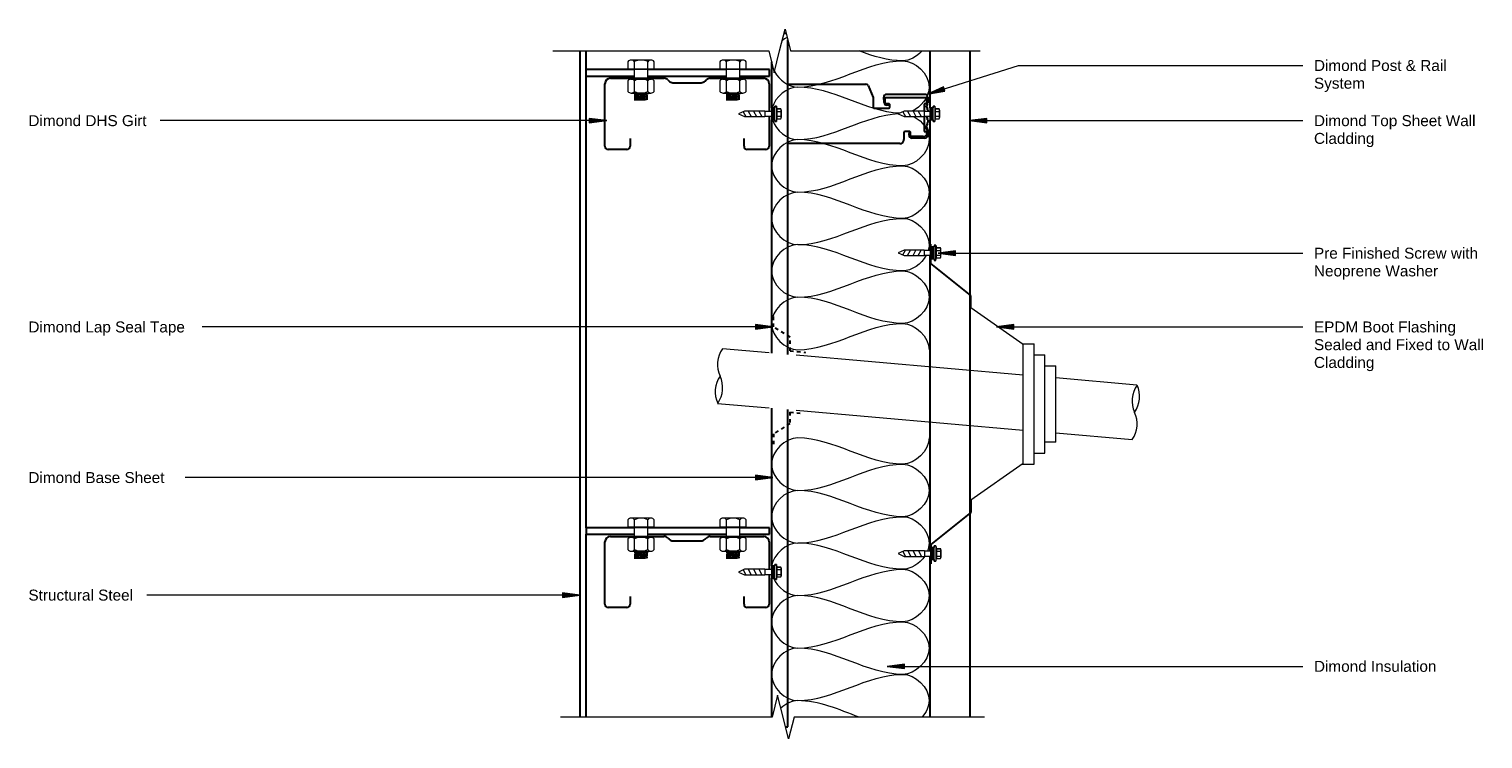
# Model space of a CAD drawing. Header units: millimetres. Extents: x 1897 to 3224, y -963 to -314.
import ezdxf

# ---------------------------------------------------------------- set-up
doc = ezdxf.new("R2010")
doc.units = ezdxf.units.MM
doc.linetypes.add('Dash', pattern=[6.35, 3.175, -3.175])
for name, color, linetype, lineweight in [('A-DETL', 7, 'Continuous', 18), ('A-DETL-GENF', 7, 'Continuous', 9), ('A-DETL-MEDM', 7, 'Continuous', 30), ('G-ANNO-TEXT', 7, 'Continuous', 9)]:
    doc.layers.add(name, color=color, linetype=linetype, lineweight=lineweight)
doc.styles.add('Arial', font='arial.ttf', dxfattribs={"height": 10})

# ---------------------------------------------------------------- blocks, each defined once
blk = doc.blocks.new('Steel Structure - Steel Structure-2101530-Pipe Penetration')
at = {"layer": 'A-DETL-GENF', "lineweight": 30}
for p, q in [((-43.3, 6), (-83.7, 6)), ((40.7, 6), (-24.2, 6)), ((83.7, 6), (59.8, 6)), ((83.7, 0), (83.7, 6)), ((-83.7, 0), (-40.1, 0)), ((-27.4, 0), (43.9, 0)), ((56.6, 0), (83.7, 0))]:
    blk.add_line(p, q, dxfattribs=at)
blk = doc.blocks.new('Steel Structure - Steel Structure-1976909-Pipe Penetration')
at = {"layer": 'A-DETL-GENF', "lineweight": 30}
for p, q in [((310, 6), (-298.6, 6)), ((-298.6, 0), (-131.6, 0)), ((-125.6, 0), (310, 0))]:
    blk.add_line(p, q, dxfattribs=at)
blk = doc.blocks.new('Dimond AshGrid Post _ Rail Base - Dimond AshGrid Post _ Rail Base-2102047-Pipe Penetration')
at = {"layer": 'A-DETL-GENF', "lineweight": 30}
for p, q in [((-180.7, 22.5), (-307.7, 22.5)), ((-25.4, 22.5), (-169.7, 22.5)), ((237.9, 22.5), (24.8, 22.5)), ((290.9, 22.5), (248.9, 22.5)), ((-316.8, 9.5), (-316.8, 7.5)), ((-316.8, 7.5), (-26.7, 7.5)), ((23.5, 7.5), (310.9, 7.5)), ((316.8, 9), (316.8, 11))]:
    blk.add_line(p, q, dxfattribs=at)
blk = doc.blocks.new('DHS_purlins_150 - Dimond hi-span steel purlin _specify size_-1449125-Pipe Penetration')
at = {"layer": 'A-DETL-GENF', "lineweight": 30}
for p, q in [((5, 150), (30.2, 150)), ((34.7, 150), (62, 150)), ((65, 147), (65, 130)), ((0, 126.6), (0, 145)), ((62, 127), (55, 127)), ((0, 96.1), (0, 107.4)), ((2.5, 91.5), (1.5, 92.5)), ((4, 62.1), (4, 87.9)), ((0, 42.6), (0, 53.9)), ((1.5, 57.5), (2.5, 58.5)), ((0, 5), (0, 23.4)), ((55, 23), (62, 23)), ((65, 20), (65, 3)), ((62, 0), (5, 0))]:
    blk.add_line(p, q, dxfattribs=at)
for centre, radius, start, end in [((5, 145), 5, 90, 180), ((62, 147), 3, 0, 90), ((62, 130), 3, 270, 0), ((5, 96.1), 5, 180, 225), ((-1, 87.9), 5, 360, 45), ((5, 53.9), 5, 135, 180), ((-1, 62.1), 5, 315, 0), ((62, 20), 3, 360, 90), ((5, 5), 5, 180, 270), ((62, 3), 3, 270, 0)]:
    blk.add_arc(centre, radius, start, end, dxfattribs=at)
blk = doc.blocks.new('Long section5 - Dimond Brownbuilt 900 wall cladding _specify thickness and coating_-1988764-Pipe Penetration')
at = {"layer": 'A-DETL-MEDM'}
for p, q in [((172.1, 37), (25, 37)), ((447, 37), (176.6, 37)), ((570.6, 37), (451.5, 37)), ((633.6, 37), (581.6, 37)), ((25, 0), (633.6, 0))]:
    blk.add_line(p, q, dxfattribs=at)
blk = doc.blocks.new('Break Line_dimond - Break Line_dimond-2131559-Pipe Penetration')
at = {"layer": 'A-DETL-GENF'}
for p, q in [((-10, 0), (-5, 20)), ((-5, 20), (0, 0)), ((-183.8, 0), (-10, 0)), ((0, 0), (5, -20)), ((5, -20), (10, 0)), ((10, 0), (203.3, 0))]:
    blk.add_line(p, q, dxfattribs=at)
blk = doc.blocks.new('Dimond AshGrid Post _ Rail System - Dimond AshGrid Post _ Rail System-2102585-Pipe Penetration')
at = {"layer": 'A-DETL-GENF', "lineweight": 30}
for p, q in [((-27.2, -87.2), (-27.2, 15)), ((-27.2, 15), (27.2, 15)), ((27.2, 15), (27.2, -4.2)), ((27.2, -4.2), (27.2, -56.3)), ((5.2, -63.9), (5.2, -77.2)), ((14.9, -62.9), (6.2, -62.9)), ((26, -58.2), (14.9, -62.9)), ((6.2, -78.2), (8.1, -78.2)), ((8, -77.6), (8, -75.4)), ((9.1, -77.2), (9.1, -75.2)), ((10.2, -74), (15.1, -74)), ((10.3, -72.9), (15.3, -72.7)), ((15.1, -74), (15.1, -111.5)), ((17.9, -75.1), (17.9, -110.2)), ((-17, -91), (-23.5, -91)), ((-16, -96), (-16, -92)), ((-22.1, -110.2), (-22.1, -98.2)), ((-20.8, -108.7), (-20.8, -97)), ((-20.8, -97), (-17, -97)), ((-19.4, -95.8), (-16, -96.2)), ((-16, -111.5), (-19.7, -111.5)), ((-14.3, -112.7), (-19.7, -112.7)), ((-2.5, -109.5), (-16, -109.5)), ((-16, -109.5), (-16, -111.5)), ((-11.7, -111.6), (-13.2, -112.4)), ((-9.1, -112.4), (-10.6, -111.6)), ((-5.3, -112.7), (-8, -112.7)), ((-2.7, -111.6), (-4.2, -112.4)), ((3.7, -112.7), (2.3, -112.7)), ((9.1, -109.5), (2.6, -109.5)), ((6.3, -111.6), (4.8, -112.4)), ((8.9, -112.4), (7.4, -111.6)), ((9.1, -111.5), (9.1, -109.5)), ((15.1, -111.5), (9.1, -111.5)), ((15.4, -112.7), (10, -112.7))]:
    blk.add_line(p, q, dxfattribs=at)
for centre, radius, start, end in [((6.2, -63.9), 1, 90, 180), ((25.2, -56.3), 2.01, 293.4212, 360), ((6.2, -77.2), 1, 180, 270), ((10.4, -75.4), 2.45, 92.86, 180), ((8.1, -77.2), 1, 270, 0), ((10.3, -75.2), 1.2, 94.7771, 180), ((15.4, -75.1), 2.45, 360, 92.86), ((-23.5, -87.3), 3.71, 179.3636, 270), ((-17, -92), 1, 0, 90), ((-19.7, -98.2), 2.45, 84, 180), ((-17, -96), 1, 270, 0), ((-19.7, -110.2), 2.45, 180, 270), ((-16.8, -108.7), 4.02, 180, 223.5804), ((-14.3, -110.2), 2.45, 270, 296.3314), ((-11.2, -112.7), 1.25, 63.6686, 116.3314), ((-8, -110.2), 2.45, 243.6686, 270), ((-5.3, -110.2), 2.45, 270, 296.3314), ((-2.2, -112.7), 1.25, 94.6577, 116.3314), ((3.7, -110.2), 2.45, 270, 296.3314), ((6.8, -112.7), 1.25, 63.6686, 116.3314), ((10, -110.2), 2.45, 243.6686, 270), ((15.4, -110.2), 2.45, 270, 360)]:
    blk.add_arc(centre, radius, start, end, dxfattribs=at)
blk = doc.blocks.new('Break Line_dimond - Break Line_dimond-2131505-Pipe Penetration')
at = {"layer": 'A-DETL-GENF'}
for p, q in [((5, 20), (0, 0)), ((10, 0), (5, 20)), ((-10, 0), (-183.1, 0)), ((-5, -20), (-10, 0)), ((0, 0), (-5, -20)), ((207, 0), (10, 0))]:
    blk.add_line(p, q, dxfattribs=at)
blk = doc.blocks.new('Steel Structure - Steel Structure-V1-Pipe Penetration')
at = {"layer": 'A-DETL-GENF', "lineweight": 30}
for p, q in [((-43.3, 6), (-83.7, 6)), ((-83.7, 6), (-83.7, 0)), ((40.7, 6), (-24.2, 6)), ((83.7, 6), (59.8, 6)), ((83.7, 0), (83.7, 6)), ((-83.7, 0), (-40.1, 0)), ((-27.4, 0), (43.9, 0)), ((56.6, 0), (83.7, 0))]:
    blk.add_line(p, q, dxfattribs=at)
blk = doc.blocks.new('Detail-Screws-12Gx45mmTek screw 30mm1 - Prefinished screw with neoprene washer-2083071-Pipe Penetration')
at = {"layer": 'A-DETL-GENF'}
blk.add_hatch(color=256, dxfattribs=at).paths.add_polyline_path([(-5.5, 0), (5.5, 0), (5.5, 3), (-5.5, 3)])
for p, q in [((-4.5, 5), (-7, 4.5)), ((-7, 4.5), (-4.5, 5)), ((-7, 4.5), (-7, 3)), ((-7, 3), (-7, 4.5)), ((-7, 4.5), (7, 4.5)), ((-7, 3), (-5.5, 3)), ((-5.5, 3), (-7, 3)), ((5.5, 3), (-5.5, 3)), ((-5.5, 3), (-5.5, 0)), ((-5.5, 0), (5.5, 0)), ((-4.5, 8.7), (-4.5, 5)), ((-4.5, 5), (-4.5, 8.7)), ((-4.5, 5), (4.5, 5)), ((3.4, 9), (-3.4, 9)), ((-3.4, 9), (3.4, 9)), ((-2.3, 0), (-2.3, -5)), ((-2.3, 5), (-2.3, 8.7)), ((2.2, 5), (2.2, 8.7)), ((2.2, -5), (2.2, 0)), ((4.5, 5), (4.5, 8.7)), ((4.5, 5), (4.5, 8.7)), ((7, 4.5), (4.5, 5)), ((7, 4.5), (4.5, 5)), ((5.5, 3), (7, 3)), ((7, 3), (5.5, 3)), ((5.5, 0), (5.5, 3)), ((7, 3), (7, 4.5)), ((7, 4.5), (7, 3)), ((-2.3, -5), (-2.6, -5)), ((-2.6, -5), (-2.6, -23.5)), ((-2.6, -10.5), (2.5, -7.8)), ((-2.6, -15.3), (2.5, -12.7)), ((-2.3, -5), (2.2, -5)), ((2.5, -5), (2.2, -5)), ((2.5, -23.5), (2.5, -5)), ((-2.6, -20.2), (2.5, -17.5)), ((-2.6, -23.5), (0, -29)), ((-2, -24.7), (2.5, -22.3)), ((0, -29), (2.5, -23.5))]:
    blk.add_line(p, q, dxfattribs=at)
for centre, radius, start, end in [((-3.4, 6.9), 2.13, 90, 121.8908), ((-3.4, 6.9), 2.13, 58.1092, 121.8908), ((0, 1), 8.04, 73.7398, 106.2602), ((3.4, 6.9), 2.13, 58.1092, 121.8908), ((3.4, 6.9), 2.13, 58.1092, 90)]:
    blk.add_arc(centre, radius, start, end, dxfattribs=at)
blk = doc.blocks.new('Detail-Screws-12Gx45mmTek screw 30mm1 - Prefinished screw with neoprene washer-2083122-Pipe Penetration')
at = {"layer": 'A-DETL-GENF'}
blk.add_hatch(color=256, dxfattribs=at).paths.add_polyline_path([(-5.5, 0), (5.5, 0), (5.5, 3), (-5.5, 3)])
for p, q in [((-4.5, 5), (-7, 4.5)), ((-7, 4.5), (-4.5, 5)), ((-7, 4.5), (-7, 3)), ((-7, 3), (-7, 4.5)), ((-7, 4.5), (7, 4.5)), ((-7, 3), (-5.5, 3)), ((-5.5, 3), (-7, 3)), ((5.5, 3), (-5.5, 3)), ((-5.5, 3), (-5.5, 0)), ((-5.5, 0), (5.5, 0)), ((-4.5, 8.7), (-4.5, 5)), ((-4.5, 5), (-4.5, 8.7)), ((-4.5, 5), (4.5, 5)), ((3.4, 9), (-3.4, 9)), ((-3.4, 9), (3.4, 9)), ((-2.3, 0), (-2.3, -6)), ((-2.3, 5), (-2.3, 8.7)), ((2.2, 5), (2.2, 8.7)), ((2.2, -6), (2.2, 0)), ((4.5, 5), (4.5, 8.7)), ((4.5, 5), (4.5, 8.7)), ((7, 4.5), (4.5, 5)), ((7, 4.5), (4.5, 5)), ((5.5, 3), (7, 3)), ((7, 3), (5.5, 3)), ((5.5, 0), (5.5, 3)), ((7, 3), (7, 4.5)), ((7, 4.5), (7, 3)), ((-2.3, -6), (-2.6, -6)), ((-2.6, -6), (-2.6, -24.5)), ((-2.6, -11.5), (2.5, -8.8)), ((-2.3, -6), (2.2, -6)), ((2.5, -6), (2.2, -6)), ((2.5, -24.5), (2.5, -6)), ((-2.6, -16.3), (2.5, -13.7)), ((-2.6, -21.2), (2.5, -18.5)), ((-2.6, -24.5), (0, -30)), ((-2, -25.7), (2.5, -23.3)), ((0, -30), (2.5, -24.5))]:
    blk.add_line(p, q, dxfattribs=at)
for centre, radius, start, end in [((-3.4, 6.9), 2.13, 90, 121.8908), ((-3.4, 6.9), 2.13, 58.1092, 121.8908), ((0, 1), 8.04, 73.7398, 106.2602), ((3.4, 6.9), 2.13, 58.1092, 121.8908), ((3.4, 6.9), 2.13, 58.1092, 90)]:
    blk.add_arc(centre, radius, start, end, dxfattribs=at)
blk = doc.blocks.new('dim_50mm dia pipe - 50mmø pipe-1780672-Pipe Penetration')
at = {"layer": 'A-DETL-GENF'}
for p, q in [((47.8, 54.5), (0, 87.9)), ((47, 55), (57.8, 55)), ((47.8, -54.5), (47.8, 54.5)), ((57.8, -55), (57.8, 55)), ((-184, 46.7), (-226.7, 50.4)), ((47.8, 26.4), (-159.5, 44.5)), ((57.8, 45), (67.8, 45)), ((67.8, -45), (67.8, 45)), ((67.8, 35), (77.8, 35)), ((77.8, -35), (77.8, 35)), ((151.8, 17.3), (77.8, 23.8)), ((-231.1, 0.6), (-184, -3.5)), ((-159.5, -5.6), (47.8, -23.8)), ((77.8, -26.4), (147.5, -32.5)), ((77.8, -35), (67.8, -35)), ((57.8, -45), (67.8, -45)), ((47.8, -54.5), (0, -87.9)), ((47, -55), (57.8, -55))]:
    blk.add_line(p, q, dxfattribs=at)
for centre, start, end in [((-206.5, 36.1), 144.7408, 205.2592), ((-208.6, 11.2), 144.7408, 205.2592), ((-251.3, 14.9), 324.7408, 25.2592), ((172.1, 3), 144.7408, 205.2592), ((129.4, 6.7), 324.7408, 25.2592), ((127.2, -18.2), 324.7408, 25.2592)]:
    blk.add_arc(centre, 24.8, start, end, dxfattribs=at)
blk = doc.blocks.new('Detail-Screws-12Gx45mmTek screw 30mm1 - Prefinished screw with neoprene washer-2130297-Pipe Penetration')
at = {"layer": 'A-DETL-GENF'}
blk.add_hatch(color=256, dxfattribs=at).paths.add_polyline_path([(-5.5, 0), (-5.5, -3), (5.5, -3), (5.5, 0)])
for p, q in [((0, 30), (-2.6, 24.5)), ((2.5, 24.5), (0, 30)), ((-2.6, 24.5), (-2.6, 6)), ((-2.6, 21.2), (2.5, 18.5)), ((-2.6, 16.3), (2.5, 13.7)), ((-2, 25.7), (2.5, 23.3)), ((2.5, 6), (2.5, 24.5)), ((5.5, 0), (-5.5, 0)), ((-5.5, 0), (-5.5, -3)), ((-2.6, 11.5), (2.5, 8.8)), ((-2.6, 6), (-2.3, 6)), ((2.2, 6), (-2.3, 6)), ((-2.3, 6), (-2.3, 0)), ((2.2, 6), (2.5, 6)), ((2.2, 0), (2.2, 6)), ((5.5, -3), (5.5, 0)), ((-7, -3), (-7, -4.5)), ((-5.5, -3), (-7, -3)), ((-5.5, -3), (-7, -3)), ((-7, -3), (-7, -4.5)), ((-7, -4.5), (-4.5, -5)), ((-7, -4.5), (7, -4.5)), ((-7, -4.5), (-4.5, -5)), ((-5.5, -3), (5.5, -3)), ((-4.5, -5), (-4.5, -8.7)), ((-4.5, -5), (4.5, -5)), ((-4.5, -5), (-4.5, -8.7)), ((-3.4, -9), (3.4, -9)), ((-3.4, -9), (3.4, -9)), ((-2.3, -5), (-2.3, -8.7)), ((2.2, -5), (2.2, -8.7)), ((4.5, -5), (7, -4.5)), ((7, -4.5), (4.5, -5)), ((4.5, -8.7), (4.5, -5)), ((4.5, -5), (4.5, -8.7)), ((7, -3), (5.5, -3)), ((7, -3), (5.5, -3)), ((7, -4.5), (7, -3)), ((7, -4.5), (7, -3))]:
    blk.add_line(p, q, dxfattribs=at)
for centre, radius, start, end in [((-3.4, -6.9), 2.13, 238.1092, 270), ((-3.4, -6.9), 2.13, 238.1092, 301.8908), ((0, -1), 8.04, 253.7398, 286.2602), ((3.4, -6.9), 2.13, 238.1092, 301.8908), ((3.4, -6.9), 2.13, 270, 301.8908)]:
    blk.add_arc(centre, radius, start, end, dxfattribs=at)
blk = doc.blocks.new('Anchor Bolts-Side - 1_2_-2067508-Pipe Penetration')
at = {"layer": 'A-DETL-GENF'}
for p, q in [((-12, 159.5), (-12, 153.2)), ((9, 161), (-9, 161)), ((-6.1, 153.2), (-6.1, 159.5)), ((6.1, 153.2), (6.1, 159.5)), ((12, 153.2), (12, 159.5)), ((-12, 153.2), (12, 153.2)), ((-9.6, 153.2), (-9.6, 152.4)), ((-9.6, 152.4), (-6.4, 152.4)), ((6.3, 152.4), (-6.4, 152.4)), ((-6.4, 152.4), (-6.4, 144.4)), ((6.3, 152.4), (9.6, 152.4)), ((6.3, 144.4), (6.3, 152.4)), ((9.6, 152.4), (9.6, 153.2)), ((-12, 142.1), (-12, 132.4)), ((9.6, 144.4), (-9.6, 144.4)), ((-9.6, 144.4), (-9.6, 143.6)), ((-9.6, 143.6), (9.6, 143.6)), ((-9, 143.6), (-9.6, 143.6)), ((-6.1, 132.4), (-6.1, 142.1)), ((6.1, 132.4), (6.1, 142.1)), ((9, 143.6), (9.6, 143.6)), ((9.6, 143.6), (9.6, 144.4)), ((12, 132.4), (12, 142.1)), ((-9, 130.9), (-6.4, 130.9)), ((3.6, 130.9), (-6.4, 130.9)), ((-6.4, 130.9), (-3.6, 130.1)), ((-3.6, 130.1), (-6.4, 129.3)), ((-6.4, 129.3), (-3.6, 128.5)), ((-3.6, 128.5), (-6.4, 127.7)), ((-6.4, 127.7), (6.3, 128.5)), ((-6.4, 127.7), (-3.6, 126.9)), ((-3.6, 126.9), (-6.4, 126.1)), ((-6.4, 126.1), (-3.6, 125.3)), ((-3.6, 125.3), (-6.4, 124.6)), ((-6.4, 124.6), (6.3, 125.3)), ((-6.4, 124.6), (3.6, 124.6)), ((-6.4, 129.3), (6.5, 130.1)), ((-6.4, 126.1), (6.3, 126.9)), ((-3.6, 130.1), (3.6, 130.9)), ((-3.6, 128.5), (3.6, 129.3)), ((-3.6, 126.9), (3.6, 127.7)), ((-3.6, 125.3), (3.6, 126.1)), ((3.6, 130.9), (9, 130.9)), ((6.5, 130.1), (3.6, 130.9)), ((3.6, 129.3), (6.5, 130.1)), ((6.3, 128.5), (3.6, 129.3)), ((3.6, 127.7), (6.3, 128.5)), ((6.3, 126.9), (3.6, 127.7)), ((3.6, 126.1), (6.3, 126.9)), ((6.3, 125.3), (3.6, 126.1)), ((3.6, 124.6), (6.3, 125.3))]:
    blk.add_line(p, q, dxfattribs=at)
for centre, radius, start, end in [((-9, 157.4), 3.67, 90, 143.5146), ((-9, 157.4), 3.67, 36.4854, 143.5146), ((0, 148), 13.1, 62.3699, 117.6301), ((9, 157.4), 3.67, 36.4854, 143.5146), ((9, 157.4), 3.67, 36.4854, 90), ((-9, 139.9), 3.67, 90, 143.5146), ((-9, 139.9), 3.67, 36.4854, 143.5146), ((0, 130.6), 13.1, 62.3699, 117.6301), ((9, 139.9), 3.67, 36.4854, 143.5146), ((9, 139.9), 3.67, 36.4854, 90), ((-9, 134.6), 3.67, 216.4854, 270), ((-9, 134.6), 3.67, 216.4854, 323.5146), ((0, 144), 13.1, 242.3699, 297.6301), ((9, 134.6), 3.67, 216.4854, 323.5146), ((9, 134.6), 3.67, 270, 323.5146), ((9, 134.6), 3.67, 270, 323.5146)]:
    blk.add_arc(centre, radius, start, end, dxfattribs=at)

msp = doc.modelspace()

# ---------------------------------------------------------------- hatches: boundary and pattern name
at = {"layer": 'G-ANNO-TEXT'}
for points in [[(2717.1, -373.7), (2732.9, -370.9), (2731.6, -366.9)], [(2424.2, -397.8), (2408.3, -395.7), (2408.3, -399.9)], [(2755.4, -397.8), (2771.3, -399.9), (2771.3, -395.7)], [(2727, -518.9), (2742.8, -521), (2742.8, -516.8)], [(2575.9, -586.3), (2560.1, -584.2), (2560.1, -588.4)], [(2780, -586.3), (2795.8, -588.4), (2795.8, -584.2)], [(2575.9, -723.9), (2560.1, -721.8), (2560.1, -726)], [(2399.7, -831.3), (2383.8, -829.2), (2383.8, -833.4)], [(2680.3, -896.4), (2696.2, -898.5), (2696.2, -894.3)]]:
    msp.add_hatch(color=256, dxfattribs=at).paths.add_polyline_path(points)

# ---------------------------------------------------------------- linework, layer by layer
at = {"layer": 'A-DETL', "lineweight": 30}
for p, q in [((2720.2, -528.2), (2720.2, -510.8)), ((2756.6, -557.7), (2720.2, -528.2)), ((2756.6, -568.8), (2756.6, -557.7)), ((2756.6, -755.8), (2720.3, -785.1)), ((2756.6, -744.7), (2756.6, -755.8)), ((2720.3, -785.1), (2720.3, -802.7))]:
    msp.add_line(p, q, dxfattribs=at)
at = {"layer": 'A-DETL', "linetype": 'Dash', "lineweight": 30}
for p, q in [((2576.6, -586.3), (2576.6, -575.7)), ((2591.6, -595.7), (2576.6, -586.3)), ((2591.6, -608.2), (2591.6, -595.7)), ((2591.6, -608.2), (2605.8, -609.5)), ((2591.5, -674.5), (2576.5, -683.9)), ((2591.5, -664.1), (2604.1, -665.2)), ((2591.5, -664.1), (2591.5, -674.5)), ((2576.5, -683.9), (2576.5, -694.4))]:
    msp.add_line(p, q, dxfattribs=at)
at = {"layer": 'A-DETL'}
for points in [[(2589, -321.7), (2587.4, -322.6), (2585.8, -323.6), (2584.3, -324.8)], [(2574.7, -345), (2574.9, -346.7), (2575.3, -348.4), (2575.9, -350.1)], [(2598.6, -367.1), (2631.6, -367.1), (2661.6, -343.1), (2694.6, -343.1)], [(2694.6, -343.1), (2680.9, -343.1), (2667.7, -339), (2654.6, -334.1)], [(2712, -334.2), (2707.3, -339.4), (2700.7, -343.1), (2694.6, -343.1)], [(2577.3, -352.9), (2581.6, -360.9), (2590.4, -367.1), (2598.6, -367.1)], [(2598.6, -367.1), (2588.9, -367.1), (2578.1, -376), (2575.3, -386.1)], [(2691.8, -391), (2659.9, -389.7), (2630.6, -367.1), (2598.6, -367.1)], [(2575.6, -397.1), (2578.8, -406.8), (2589.2, -415.1), (2598.6, -415.1)], [(2598.6, -415.1), (2630.3, -415.1), (2659.2, -393), (2690.7, -391.2)], [(2598.6, -415.1), (2587.3, -415.1), (2561.9, -439.1), (2587.3, -463.1), (2598.6, -463.1)], [(2694.6, -439.1), (2661.6, -439.1), (2631.6, -415.1), (2598.6, -415.1)], [(2598.6, -463.1), (2631.6, -463.1), (2661.6, -439.1), (2694.6, -439.1)], [(2694.6, -439.1), (2705.9, -439.1), (2731.3, -463.1), (2705.9, -487.1), (2694.6, -487.1)], [(2598.6, -463.1), (2587.3, -463.1), (2561.9, -487.1), (2587.3, -511.1), (2598.6, -511.1)], [(2694.6, -487.1), (2661.6, -487.1), (2631.6, -463.1), (2598.6, -463.1)], [(2598.6, -511.1), (2631.6, -511.1), (2661.6, -487.1), (2694.6, -487.1)], [(2598.6, -511.1), (2587.3, -511.1), (2561.9, -535.1), (2587.3, -559.1), (2598.6, -559.1)], [(2694.6, -535.1), (2661.6, -535.1), (2631.6, -511.1), (2598.6, -511.1)], [(2716, -520.8), (2711.7, -528.8), (2702.8, -535.1), (2694.6, -535.1)], [(2598.6, -559.1), (2631.6, -559.1), (2661.6, -535.1), (2694.6, -535.1)], [(2694.6, -535.1), (2705.9, -535.1), (2731.3, -559.1), (2705.9, -583.1), (2694.6, -583.1)], [(2598.6, -559.1), (2587.3, -559.1), (2561.9, -583.1), (2587.3, -607.1), (2598.6, -607.1)], [(2694.6, -583.1), (2661.6, -583.1), (2631.6, -559.1), (2598.6, -559.1)], [(2598.6, -607.1), (2631.6, -607.1), (2661.6, -583.1), (2694.6, -583.1)], [(2694.6, -583.1), (2705.9, -583.1), (2718.6, -595.8), (2718.6, -607.1)], [(2598.6, -687.7), (2587.3, -687.7), (2561.9, -711.7), (2587.3, -735.7), (2598.6, -735.7)], [(2694.6, -711.7), (2661.6, -711.7), (2631.6, -687.7), (2598.6, -687.7)], [(2718.6, -687.7), (2718.6, -699), (2705.9, -711.7), (2694.6, -711.7)], [(2598.6, -735.7), (2631.6, -735.7), (2661.6, -711.7), (2694.6, -711.7)], [(2694.6, -711.7), (2705.9, -711.7), (2731.3, -735.7), (2705.9, -759.7), (2694.6, -759.7)], [(2598.6, -735.7), (2587.3, -735.7), (2561.9, -759.7), (2587.3, -783.7), (2598.6, -783.7)], [(2694.6, -759.7), (2661.6, -759.7), (2631.6, -735.7), (2598.6, -735.7)], [(2598.6, -783.7), (2631.6, -783.7), (2661.6, -759.7), (2694.6, -759.7)], [(2598.6, -783.7), (2588.2, -783.7), (2576.7, -793.8), (2574.8, -804.7)], [(2694.6, -807.7), (2661.6, -807.7), (2631.6, -783.7), (2598.6, -783.7)], [(2714.6, -795.7), (2710, -802.6), (2702, -807.7), (2694.6, -807.7)], [(2598.6, -831.7), (2631.6, -831.7), (2661.6, -807.7), (2694.6, -807.7)], [(2694.6, -807.7), (2705.9, -807.7), (2731.3, -831.7), (2705.9, -855.7), (2694.6, -855.7)], [(2576.4, -815.7), (2580.3, -824.5), (2589.8, -831.7), (2598.6, -831.7)], [(2598.6, -831.7), (2587.3, -831.7), (2561.9, -855.7), (2587.3, -879.7), (2598.6, -879.7)], [(2694.6, -855.7), (2661.6, -855.7), (2631.6, -831.7), (2598.6, -831.7)], [(2598.6, -879.7), (2631.6, -879.7), (2661.6, -855.7), (2694.6, -855.7)], [(2694.6, -855.7), (2705.9, -855.7), (2731.3, -879.7), (2705.9, -903.7), (2694.6, -903.7)], [(2598.6, -879.7), (2587.3, -879.7), (2561.9, -903.7), (2587.3, -927.7), (2598.6, -927.7)], [(2694.6, -903.7), (2661.6, -903.7), (2631.6, -879.7), (2598.6, -879.7)], [(2598.6, -927.7), (2631.6, -927.7), (2661.6, -903.7), (2694.6, -903.7)], [(2598.6, -927.7), (2593.3, -927.7), (2587.7, -930.5), (2583.2, -934.6)], [(2654.6, -942.8), (2636.2, -936), (2617.9, -927.7), (2598.6, -927.7)]]:
    msp.add_open_spline(points, degree=3, dxfattribs=at)
for points, knots in [([(2694.6, -343.1), (2705.9, -343.1), (2728.2, -364.2), (2711.2, -385.4), (2702.7, -389.2)], [0, 0, 0, 0, 1.414214, 2.490811, 2.490811, 2.490811, 2.490811]), ([(2705, -394.2), (2712.5, -398.5), (2727.4, -418.8), (2705.9, -439.1), (2694.6, -439.1)], [0.435143, 0.435143, 0.435143, 0.435143, 1.414214, 2.828427, 2.828427, 2.828427, 2.828427]), ([(2694.6, -487.1), (2705.9, -487.1), (2720.4, -500.8), (2718.3, -514.6), (2717.8, -516.3)], [0, 0, 0, 0, 1.414214, 1.618175, 1.618175, 1.618175, 1.618175]), ([(2694.6, -759.7), (2705.9, -759.7), (2721.2, -774.2), (2718, -788.7), (2717.1, -791.1)], [0, 0, 0, 0, 1.414214, 1.708734, 1.708734, 1.708734, 1.708734]), ([(2694.6, -903.7), (2705.9, -903.7), (2724.3, -921.1), (2716, -938.5), (2712.2, -942.8)], [0, 0, 0, 0, 1.414214, 2.050049, 2.050049, 2.050049, 2.050049])]:
    msp.add_open_spline(points, degree=3, knots=knots, dxfattribs=at)
at = {"layer": 'G-ANNO-TEXT'}
for p, q in [((2717.1, -373.7), (2800.3, -347.4)), ((2800.3, -347.4), (3059.8, -347.4)), ((2731.6, -366.9), (2717.1, -373.7)), ((2717.1, -373.7), (2732.9, -370.9)), ((2732.9, -370.9), (2731.6, -366.9)), ((2104, -397.8), (2016.4, -397.8)), ((2424.2, -397.8), (2104, -397.8)), ((2424.2, -397.8), (2408.3, -395.7)), ((2408.3, -395.7), (2408.3, -399.9)), ((2408.3, -399.9), (2424.2, -397.8)), ((2771.3, -395.7), (2755.4, -397.8)), ((2755.4, -397.8), (2771.3, -399.9)), ((2755.4, -397.8), (3059.8, -397.8)), ((2771.3, -399.9), (2771.3, -395.7)), ((2742.8, -516.8), (2727, -518.9)), ((2742.8, -521), (2742.8, -516.8)), ((2727, -518.9), (2742.8, -521)), ((2727, -518.9), (3059.8, -518.9)), ((2575.9, -586.3), (2054.7, -586.3)), ((2575.9, -586.3), (2560.1, -584.2)), ((2560.1, -584.2), (2560.1, -588.4)), ((2560.1, -588.4), (2575.9, -586.3)), ((2795.8, -584.2), (2780, -586.3)), ((2780, -586.3), (2795.8, -588.4)), ((2780, -586.3), (3059.8, -586.3)), ((2795.8, -588.4), (2795.8, -584.2)), ((2575.9, -723.9), (2039.4, -723.9)), ((2575.9, -723.9), (2560.1, -721.8)), ((2560.1, -721.8), (2560.1, -726)), ((2560.1, -726), (2575.9, -723.9)), ((2031.8, -831.3), (2004.2, -831.3)), ((2399.7, -831.3), (2031.8, -831.3)), ((2399.7, -831.3), (2383.8, -829.2)), ((2383.8, -829.2), (2383.8, -833.4)), ((2383.8, -833.4), (2399.7, -831.3)), ((2696.2, -894.3), (2680.3, -896.4)), ((2680.3, -896.4), (2696.2, -898.5)), ((2680.3, -896.4), (3059.8, -896.4)), ((2696.2, -898.5), (2696.2, -894.3))]:
    msp.add_line(p, q, dxfattribs=at)

# ---------------------------------------------------------------- block references
at = {"layer": 'A-DETL-GENF'}
for name, p, rotation in [('Break Line_dimond - Break Line_dimond-2131505-Pipe Penetration', (2582.1, -334.1), 180), ('Long section5 - Dimond Brownbuilt 900 wall cladding _specify thickness and coating_-1988764-Pipe Penetration', (2756.2, -967.7), 89.99999999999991), ('Detail-Screws-12Gx45mmTek screw 30mm1 - Prefinished screw with neoprene washer-2083122-Pipe Penetration', (2574.6, -391.6), 269.9999999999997), ('Detail-Screws-12Gx45mmTek screw 30mm1 - Prefinished screw with neoprene washer-2083071-Pipe Penetration', (2719.2, -391.6), 270.0000000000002), ('Detail-Screws-12Gx45mmTek screw 30mm1 - Prefinished screw with neoprene washer-2130297-Pipe Penetration', (2720.2, -518.5), 89.99999999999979), ('Detail-Screws-12Gx45mmTek screw 30mm1 - Prefinished screw with neoprene washer-2083122-Pipe Penetration', (2720.3, -793.4), 270.0000000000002), ('Detail-Screws-12Gx45mmTek screw 30mm1 - Prefinished screw with neoprene washer-2083122-Pipe Penetration', (2574.6, -810.2), 269.9999999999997), ('Break Line_dimond - Break Line_dimond-2131559-Pipe Penetration', (2585.3, -942.7), 180)]:
    msp.add_blockref(name, p, dxfattribs=dict(at, rotation=rotation))
at = {"layer": 'A-DETL-GENF', "lineweight": 30}
for name, p, rotation in [('Dimond AshGrid Post _ Rail Base - Dimond AshGrid Post _ Rail Base-2102047-Pipe Penetration', (2597.1, -635), 89.9999999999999), ('Steel Structure - Steel Structure-1976909-Pipe Penetration', (2405.6, -644.1), 89.9999999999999), ('DHS_purlins_150 - Dimond hi-span steel purlin _specify size_-1449125-Pipe Penetration', (2422.6, -359.1), 269.9999999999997), ('Dimond AshGrid Post _ Rail System - Dimond AshGrid Post _ Rail System-2102585-Pipe Penetration', (2604.6, -391.6), 90.00000000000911), ('DHS_purlins_150 - Dimond hi-span steel purlin _specify size_-1449125-Pipe Penetration', (2422.6, -777.7), 269.9999999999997)]:
    msp.add_blockref(name, p, dxfattribs=dict(at, rotation=rotation))
at = {"layer": 'A-DETL-GENF'}
for name, p in [('Anchor Bolts-Side - 1_2_-2067508-Pipe Penetration', (2455.6, -503.5)), ('Anchor Bolts-Side - 1_2_-2067508-Pipe Penetration', (2539.6, -503.5)), ('dim_50mm dia pipe - 50mmø pipe-1780672-Pipe Penetration', (2756.6, -656.7)), ('Anchor Bolts-Side - 1_2_-2067508-Pipe Penetration', (2455.6, -922.1)), ('Anchor Bolts-Side - 1_2_-2067508-Pipe Penetration', (2539.6, -922.1))]:
    msp.add_blockref(name, p, dxfattribs=at)
at = {"layer": 'A-DETL-GENF', "lineweight": 30}
for name, p in [('Steel Structure - Steel Structure-2101530-Pipe Penetration', (2489.3, -357.1)), ('Steel Structure - Steel Structure-V1-Pipe Penetration', (2489.3, -775.7))]:
    msp.add_blockref(name, p, dxfattribs=at)

# ---------------------------------------------------------------- texts
at = {"layer": 'G-ANNO-TEXT', "char_height": 10, "attachment_point": 1, "style": 'Arial'}
for s, insert, width in [('Dimond Post & Rail ', (3070, -342.4), 155.527), ('System', (3070, -358.6), 57.721), ('Dimond DHS Girt', (1896.2, -392.8), 133.481), ('Dimond Top Sheet Wall ', (3070, -392.8), 188.397), ('Cladding', (3070, -409), 68.544), ('Pre Finished Screw with ', (3070, -513.9), 189.198), ('Neoprene Washer', (3070, -530.1), 140.696), ('Dimond Lap Seal Tape', (1896.2, -581.3), 177.173), ('EPDM Boot Flashing ', (3070, -581.3), 165.548), ('Sealed and Fixed to Wall ', (3070, -597.5), 198.418), ('Cladding', (3070, -613.7), 68.544), ('Dimond Base Sheet', (1896.2, -718.9), 154.325), ('Structural Steel', (1896.2, -826.3), 118.65), ('Dimond Insulation', (3070, -891.4), 139.093)]:
    msp.add_mtext(s, dxfattribs=dict(at, insert=insert, width=width))

doc.saveas('drawing.dxf')
